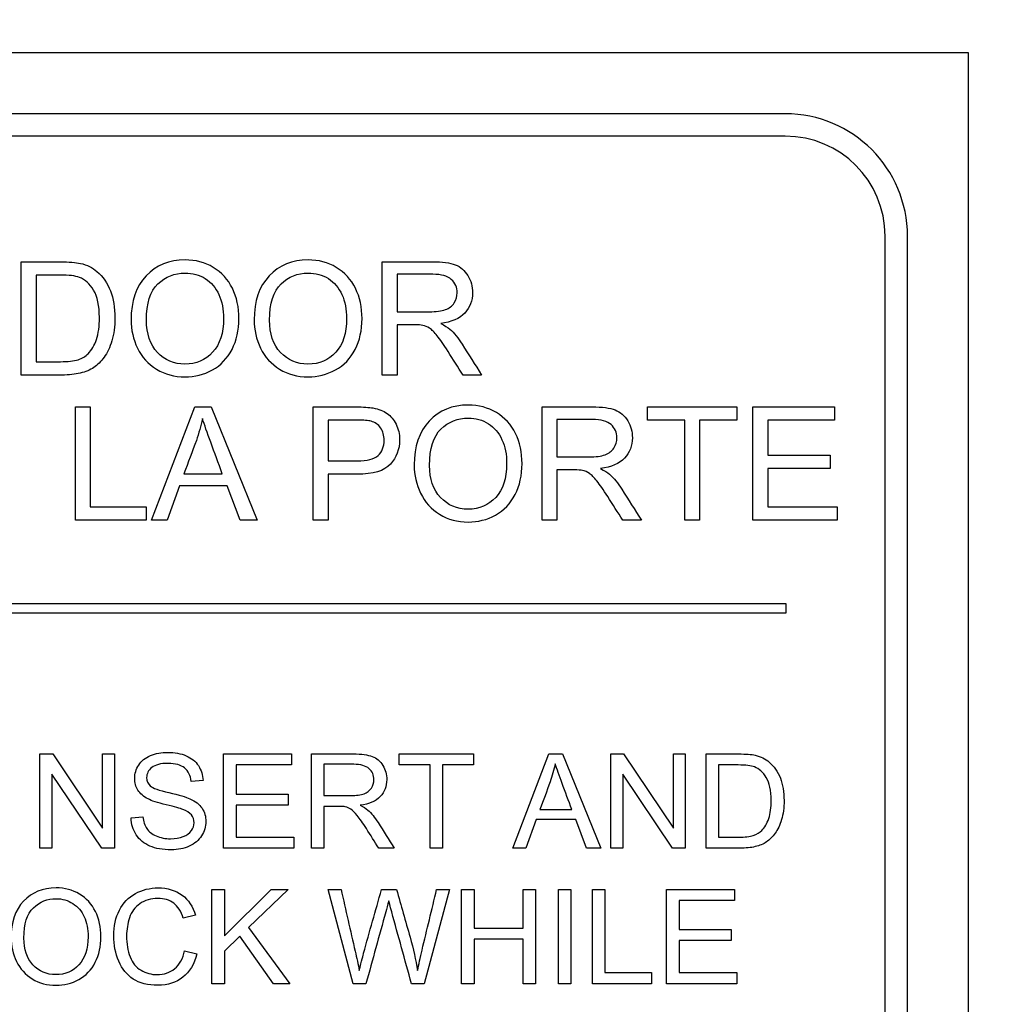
# Model space of a CAD drawing. Header units: inches. Extents: x 1 to 359, y -2 to 239.
# Tile 22 of 57: x 109.59 to 110.6, y 132.87 to 133.88. Entities that reach past the tile are written whole.
import ezdxf
from ezdxf.enums import TextEntityAlignment as Align

# ---------------------------------------------------------------- set-up
doc = ezdxf.new("R2010")
doc.units = ezdxf.units.IN
doc.header["$MEASUREMENT"] = 0
doc.layers.add('Default', color=7, linetype='Continuous')
doc.layers.add('LAB20180', color=7, linetype='Continuous')
doc.styles.add('SEACAD_Times_New_Roman', font='times.ttf')
doc.dimstyles.new('HAMMOND_(STH_-_300x200)', dxfattribs={"dimtxt": 1.5, "dimasz": 1.875, "dimexe": 0.75, "dimexo": 0.75, "dimgap": 0.375, "dimtad": 0, "dimtih": 1, "dimtoh": 1, "dimzin": 0, "dimdsep": 46, "dimtxsty": 'SEACAD_Times_New_Roman', "dimblk1": '_SE_FILLED', "dimblk2": '_SE_FILLED', "dimsah": 1, "dimcen": 0.75, "dimadec": 0, "dimazin": 0, "dimtfac": 0.8, "dimtofl": 0, "dimtmove": 0, "dimatfit": 3, "dimfxl": 0, "dimtolj": 1, "dimtzin": 0, "dimarcsym": 0})

# ---------------------------------------------------------------- blocks, each defined once
blk = doc.blocks.new('DMBLK1119')
at = {"layer": 'Default', "linetype": 'Continuous'}
for points in [[(122.6945, 144.7985), (122.382, 146.6735), (122.0695, 144.7985)], [(122.6945, 128.5785), (122.0695, 128.5785), (122.382, 126.7035)]]:
    blk.add_hatch(color=7, dxfattribs=at).paths.add_polyline_path(points)
at = {"layer": 'Default', "color": 7, "linetype": 'Continuous'}
for p, q in [((114.9147, 146.6735), (123.132, 146.6735)), ((122.382, 146.6735), (122.382, 137.9635)), ((122.382, 135.9385), (122.382, 126.7035)), ((110.1077, 126.7035), (123.132, 126.7035))]:
    blk.add_line(p, q, dxfattribs=at)
at = {"layer": 'Default', "color": 7, "linetype": 'Continuous', "style": 'SEACAD_Times_New_Roman'}
blk.add_text('19.97', height=1.5, dxfattribs=at).set_placement((119.8228, 137.4385), align=Align.TOP_LEFT)
blk = doc.blocks.new('_SE_FILLED')
at = {"color": 0}
blk.add_line((0, 0), (-1, 0), dxfattribs=at)
blk.add_solid([(0, 0), (-1, -0.1665), (-1, 0.1665), (0, 0)], dxfattribs=at)

msp = doc.modelspace()

# ---------------------------------------------------------------- linework, layer by layer
at = {"layer": 'LAB20180', "color": 7, "linetype": 'Continuous'}
for p, q in [((110.5677, 133.849), (108.3177, 133.849)), ((110.5677, 130.099), (110.5677, 133.849)), ((110.3797, 133.7865), (108.5057, 133.7865)), ((110.3797, 133.7635), (108.5057, 133.7635)), ((110.4822, 130.287), (110.4822, 133.661)), ((110.5052, 130.287), (110.5052, 133.661)), ((109.5956, 133.5184), (109.5956, 133.6346)), ((109.9661, 133.5184), (109.9661, 133.6346)), ((109.6109, 133.621), (109.6109, 133.5321)), ((109.9813, 133.6218), (109.9813, 133.5833)), ((109.9813, 133.5699), (109.9813, 133.5184)), ((109.9813, 133.5184), (109.9661, 133.5184)), ((110.0681, 133.5184), (110.049, 133.5184)), ((109.6511, 133.3695), (109.6511, 133.4857)), ((109.6511, 133.4857), (109.6664, 133.4857)), ((109.6664, 133.4857), (109.6664, 133.3831)), ((109.7293, 133.3695), (109.7736, 133.4857)), ((109.7736, 133.4857), (109.7906, 133.4857)), ((109.7906, 133.4857), (109.8377, 133.3695)), ((109.8952, 133.3695), (109.8952, 133.4857)), ((110.1301, 133.3695), (110.1301, 133.4857)), ((110.2383, 133.4721), (110.2383, 133.4857)), ((110.2383, 133.4857), (110.3299, 133.4857)), ((110.3299, 133.4857), (110.3299, 133.4721)), ((110.3466, 133.3695), (110.3466, 133.4857)), ((110.3466, 133.4857), (110.4304, 133.4857)), ((110.4304, 133.4857), (110.4304, 133.4721)), ((109.9105, 133.4721), (109.9105, 133.4303)), ((110.1453, 133.4728), (110.1453, 133.4344)), ((110.2765, 133.4721), (110.2383, 133.4721)), ((110.2765, 133.3695), (110.2765, 133.4721)), ((110.3299, 133.4721), (110.2918, 133.4721)), ((110.2918, 133.4721), (110.2918, 133.3695)), ((110.4304, 133.4721), (110.3619, 133.4721)), ((110.3619, 133.4721), (110.3619, 133.4363)), ((110.3619, 133.4363), (110.426, 133.4363)), ((110.426, 133.4363), (110.426, 133.4226)), ((110.1453, 133.421), (110.1453, 133.3695)), ((110.426, 133.4226), (110.3619, 133.4226)), ((110.3619, 133.4226), (110.3619, 133.3831)), ((109.7626, 133.4172), (109.8019, 133.4172)), ((109.9105, 133.4167), (109.9105, 133.3695)), ((109.7579, 133.4046), (109.7455, 133.3695)), ((109.8069, 133.4046), (109.7579, 133.4046)), ((109.8202, 133.3695), (109.8069, 133.4046)), ((109.6664, 133.3831), (109.7237, 133.3831)), ((109.7237, 133.3831), (109.7237, 133.3695)), ((110.3619, 133.3831), (110.4331, 133.3831)), ((110.4331, 133.3831), (110.4331, 133.3695)), ((109.7237, 133.3695), (109.6511, 133.3695)), ((109.7455, 133.3695), (109.7293, 133.3695)), ((109.8377, 133.3695), (109.8202, 133.3695)), ((109.9105, 133.3695), (109.8952, 133.3695)), ((110.1453, 133.3695), (110.1301, 133.3695)), ((110.2321, 133.3695), (110.213, 133.3695)), ((110.2918, 133.3695), (110.2765, 133.3695)), ((110.4331, 133.3695), (110.3466, 133.3695)), ((108.5052, 133.284), (110.3802, 133.284)), ((110.3802, 133.284), (110.3802, 133.274)), ((110.3802, 133.274), (108.5052, 133.274)), ((109.6148, 133.0329), (109.6148, 133.1296)), ((109.6148, 133.1296), (109.6279, 133.1296)), ((109.6279, 133.1296), (109.679, 133.0536)), ((109.679, 133.0536), (109.679, 133.1296)), ((109.679, 133.1296), (109.6913, 133.1296)), ((109.6913, 133.1296), (109.6913, 133.0329)), ((109.8033, 133.0329), (109.8033, 133.1296)), ((109.8033, 133.1296), (109.8731, 133.1296)), ((109.8731, 133.1296), (109.8731, 133.1183)), ((109.8935, 133.0329), (109.8935, 133.1296)), ((109.9834, 133.1183), (109.9834, 133.1296)), ((109.9834, 133.1296), (110.0597, 133.1296)), ((110.0597, 133.1296), (110.0597, 133.1183)), ((110.1001, 133.0329), (110.1371, 133.1296)), ((110.1371, 133.1296), (110.1512, 133.1296)), ((110.1512, 133.1296), (110.1904, 133.0329)), ((110.2006, 133.0329), (110.2006, 133.1296)), ((110.2006, 133.1296), (110.2137, 133.1296)), ((110.2137, 133.1296), (110.2649, 133.0536)), ((110.2649, 133.0536), (110.2649, 133.1296)), ((110.2649, 133.1296), (110.2771, 133.1296)), ((110.2771, 133.1296), (110.2771, 133.0329)), ((110.2985, 133.0329), (110.2985, 133.1296)), ((109.8731, 133.1183), (109.816, 133.1183)), ((109.816, 133.1183), (109.816, 133.0885)), ((109.9062, 133.119), (109.9062, 133.0869)), ((110.0152, 133.1183), (109.9834, 133.1183)), ((110.0152, 133.0329), (110.0152, 133.1183)), ((110.0597, 133.1183), (110.0279, 133.1183)), ((110.0279, 133.1183), (110.0279, 133.0329)), ((110.3112, 133.1183), (110.3112, 133.0442)), ((109.6782, 133.0329), (109.627, 133.1089)), ((109.627, 133.1089), (109.627, 133.0329)), ((110.264, 133.0329), (110.2129, 133.1089)), ((110.2129, 133.1089), (110.2129, 133.0329)), ((109.7822, 133.1024), (109.7699, 133.1015)), ((109.816, 133.0885), (109.8694, 133.0885)), ((109.8694, 133.0885), (109.8694, 133.0771)), ((109.8694, 133.0771), (109.816, 133.0771)), ((109.816, 133.0771), (109.816, 133.0442)), ((109.9062, 133.0758), (109.9062, 133.0329)), ((109.7083, 133.064), (109.7204, 133.0651)), ((110.1279, 133.0726), (110.1606, 133.0726)), ((110.124, 133.0622), (110.1136, 133.0329)), ((110.1648, 133.0622), (110.124, 133.0622)), ((110.1758, 133.0329), (110.1648, 133.0622)), ((109.816, 133.0442), (109.8753, 133.0442)), ((109.8753, 133.0442), (109.8753, 133.0329)), ((109.627, 133.0329), (109.6148, 133.0329)), ((109.6913, 133.0329), (109.6782, 133.0329)), ((109.8753, 133.0329), (109.8033, 133.0329)), ((109.9062, 133.0329), (109.8935, 133.0329)), ((109.9785, 133.0329), (109.9625, 133.0329)), ((110.0279, 133.0329), (110.0152, 133.0329)), ((110.1136, 133.0329), (110.1001, 133.0329)), ((110.1904, 133.0329), (110.1758, 133.0329)), ((110.2129, 133.0329), (110.2006, 133.0329)), ((110.2771, 133.0329), (110.264, 133.0329)), ((109.7913, 132.8938), (109.7913, 132.9906)), ((109.7913, 132.9906), (109.8041, 132.9906)), ((109.8041, 132.9906), (109.8041, 132.9429)), ((109.8041, 132.9429), (109.8521, 132.9906)), ((109.8695, 132.9906), (109.8289, 132.9514)), ((109.8521, 132.9906), (109.8695, 132.9906)), ((109.9362, 132.8938), (109.9106, 132.9906)), ((109.9106, 132.9906), (109.9238, 132.9906)), ((109.9653, 132.9906), (109.9808, 132.9906)), ((110.0351, 132.9906), (110.0092, 132.8938)), ((110.0219, 132.9906), (110.0351, 132.9906)), ((110.0476, 132.8938), (110.0476, 132.9906)), ((110.0476, 132.9906), (110.0603, 132.9906)), ((110.0603, 132.9906), (110.0603, 132.9509)), ((110.1107, 132.9509), (110.1107, 132.9906)), ((110.1107, 132.9906), (110.1235, 132.9906)), ((110.1235, 132.9906), (110.1235, 132.8938)), ((110.1469, 132.8938), (110.1469, 132.9906)), ((110.1469, 132.9906), (110.1596, 132.9906)), ((110.1596, 132.9906), (110.1596, 132.8938)), ((110.1818, 132.8938), (110.1818, 132.9906)), ((110.1818, 132.9906), (110.1946, 132.9906)), ((110.1946, 132.9906), (110.1946, 132.9052)), ((110.2579, 132.8938), (110.2579, 132.9906)), ((110.2579, 132.9906), (110.3277, 132.9906)), ((110.3277, 132.9906), (110.3277, 132.9793)), ((110.3277, 132.9793), (110.2707, 132.9793)), ((110.2707, 132.9793), (110.2707, 132.9495)), ((109.7743, 132.9641), (109.7619, 132.9611)), ((109.8289, 132.9514), (109.8713, 132.8938)), ((110.0603, 132.9509), (110.1107, 132.9509)), ((110.2707, 132.9495), (110.3241, 132.9495)), ((110.3241, 132.9495), (110.3241, 132.9381)), ((109.8198, 132.9426), (109.8041, 132.9274)), ((109.8544, 132.8938), (109.8198, 132.9426)), ((110.1107, 132.9395), (110.0603, 132.9395)), ((110.0603, 132.9395), (110.0603, 132.8938)), ((110.1107, 132.8938), (110.1107, 132.9395)), ((110.3241, 132.9381), (110.2707, 132.9381)), ((110.2707, 132.9381), (110.2707, 132.9052)), ((109.7632, 132.9277), (109.7759, 132.9245)), ((109.8041, 132.9274), (109.8041, 132.8938)), ((110.1946, 132.9052), (110.2423, 132.9052)), ((110.2423, 132.9052), (110.2423, 132.8938)), ((110.2707, 132.9052), (110.3299, 132.9052)), ((110.3299, 132.9052), (110.3299, 132.8938)), ((109.8041, 132.8938), (109.7913, 132.8938)), ((109.8713, 132.8938), (109.8544, 132.8938)), ((109.9494, 132.8938), (109.9362, 132.8938)), ((110.0092, 132.8938), (109.9961, 132.8938)), ((110.0603, 132.8938), (110.0476, 132.8938)), ((110.1235, 132.8938), (110.1107, 132.8938)), ((110.1596, 132.8938), (110.1469, 132.8938)), ((110.2423, 132.8938), (110.1818, 132.8938)), ((110.3299, 132.8938), (110.2579, 132.8938))]:
    msp.add_line(p, q, dxfattribs=at)
for radius in [0.1255, 0.1025]:
    msp.add_arc((110.3797, 133.661), radius, 0, 90, dxfattribs=at)
for points, knots in [([(109.5956, 133.6346), (109.609, 133.6346), (109.6223, 133.6346), (109.6356, 133.6346), (109.6447, 133.6346), (109.6516, 133.634), (109.6563, 133.633), (109.663, 133.6314), (109.6687, 133.6286), (109.6733, 133.6246), (109.6794, 133.6193), (109.6841, 133.6128), (109.6901, 133.5967), (109.6917, 133.5875), (109.6917, 133.5683), (109.6907, 133.5604), (109.6865, 133.5468), (109.6839, 133.5412), (109.6807, 133.5368), (109.6775, 133.5323), (109.6739, 133.5287), (109.6701, 133.5262), (109.6663, 133.5236), (109.6616, 133.5217), (109.6508, 133.5191), (109.6446, 133.5184), (109.6375, 133.5184), (109.6236, 133.5184), (109.6096, 133.5184), (109.5956, 133.5184)], [0, 0, 0, 0, 0.150345, 0.150345, 0.150345, 0.228664, 0.228664, 0.228664, 0.300657, 0.300657, 0.300657, 0.39723, 0.39723, 0.493802, 0.493802, 0.575961, 0.575961, 0.65812, 0.65812, 0.65812, 0.714757, 0.714757, 0.714757, 0.778567, 0.778567, 0.842377, 0.842377, 0.842377, 1, 1, 1, 1]), ([(109.7083, 133.575), (109.7083, 133.5942), (109.7135, 133.6092), (109.7238, 133.6202), (109.734, 133.6311), (109.7474, 133.6365), (109.7745, 133.6365), (109.7841, 133.634), (109.7926, 133.6289), (109.8013, 133.6237), (109.8078, 133.6166), (109.8123, 133.6074), (109.8168, 133.5983), (109.819, 133.5879), (109.819, 133.5645), (109.8167, 133.554), (109.8119, 133.5447), (109.8071, 133.5355), (109.8005, 133.5284), (109.7831, 133.5188), (109.7737, 133.5165), (109.7528, 133.5165), (109.743, 133.5191), (109.7258, 133.5297), (109.7193, 133.5368), (109.7105, 133.5551), (109.7083, 133.5648), (109.7083, 133.575)], [0, 0, 0, 0, 0.133447, 0.133447, 0.133447, 0.256218, 0.256218, 0.337096, 0.337096, 0.337096, 0.41739, 0.41739, 0.41739, 0.505072, 0.505072, 0.593922, 0.593922, 0.593922, 0.671214, 0.671214, 0.748505, 0.748505, 0.832337, 0.832337, 0.916168, 0.916168, 1, 1, 1, 1]), ([(109.8346, 133.575), (109.8346, 133.5942), (109.8397, 133.6092), (109.8501, 133.6202), (109.8603, 133.6311), (109.8737, 133.6365), (109.9007, 133.6365), (109.9103, 133.634), (109.9189, 133.6289), (109.9275, 133.6237), (109.9341, 133.6166), (109.9386, 133.6074), (109.9431, 133.5982), (109.9454, 133.5879), (109.9454, 133.5645), (109.943, 133.554), (109.9382, 133.5447), (109.9335, 133.5354), (109.9268, 133.5284), (109.9181, 133.5236), (109.9094, 133.5189), (109.9, 133.5165), (109.8791, 133.5165), (109.8693, 133.5191), (109.8522, 133.5297), (109.8457, 133.5368), (109.8412, 133.546), (109.8367, 133.5551), (109.8346, 133.5648), (109.8346, 133.575)], [0, 0, 0, 0, 0.133552, 0.133552, 0.133552, 0.256182, 0.256182, 0.336966, 0.336966, 0.336966, 0.417259, 0.417259, 0.417259, 0.50495, 0.50495, 0.593811, 0.593811, 0.593811, 0.674596, 0.674596, 0.674596, 0.751479, 0.751479, 0.834867, 0.834867, 0.918256, 0.918256, 0.918256, 1, 1, 1, 1]), ([(109.9661, 133.6346), (109.9832, 133.6346), (110.0003, 133.6346), (110.0174, 133.6346), (110.0278, 133.6346), (110.0357, 133.6336), (110.0411, 133.6315), (110.0464, 133.6294), (110.0507, 133.6257), (110.054, 133.6204), (110.0572, 133.6152), (110.0588, 133.6093), (110.0588, 133.5947), (110.0562, 133.5877), (110.0455, 133.5764), (110.0372, 133.5728), (110.0261, 133.5713)], [0, 0, 0, 0, 0.318057, 0.318057, 0.318057, 0.46663, 0.46663, 0.46663, 0.573882, 0.573882, 0.573882, 0.693773, 0.693773, 0.846886, 0.846886, 1, 1, 1, 1]), ([(109.6109, 133.5321), (109.6192, 133.5321), (109.6275, 133.5321), (109.6358, 133.5321), (109.6434, 133.5321), (109.6495, 133.5328), (109.6539, 133.5341), (109.6582, 133.5355), (109.6617, 133.5376), (109.6642, 133.5403), (109.6678, 133.544), (109.6707, 133.5488), (109.6728, 133.5549), (109.6749, 133.5611), (109.6758, 133.5686), (109.6758, 133.5895), (109.6739, 133.5989), (109.6699, 133.6054), (109.6659, 133.6119), (109.6611, 133.6163), (109.6553, 133.6186), (109.6512, 133.6202), (109.6445, 133.621), (109.6354, 133.621), (109.6272, 133.621), (109.6191, 133.621), (109.6109, 133.621)], [0, 0, 0, 0, 0.131508, 0.131508, 0.131508, 0.228357, 0.228357, 0.228357, 0.292742, 0.292742, 0.292742, 0.383654, 0.383654, 0.383654, 0.499024, 0.499024, 0.657911, 0.657911, 0.657911, 0.763984, 0.763984, 0.763984, 0.870531, 0.870531, 0.870531, 1, 1, 1, 1]), ([(109.7241, 133.5747), (109.7241, 133.5607), (109.7279, 133.5496), (109.7354, 133.5416), (109.7429, 133.5336), (109.7523, 133.5296), (109.7751, 133.5296), (109.7846, 133.5336), (109.792, 133.5417), (109.7995, 133.5499), (109.8032, 133.5614), (109.8032, 133.5857), (109.8016, 133.5939), (109.7953, 133.608), (109.7906, 133.6135), (109.7845, 133.6173), (109.7783, 133.6212), (109.7715, 133.6231), (109.753, 133.6231), (109.7436, 133.6194), (109.7358, 133.6119), (109.728, 133.6045), (109.7241, 133.5921), (109.7241, 133.5747)], [0, 0, 0, 0, 0.129275, 0.129275, 0.129275, 0.243005, 0.243005, 0.359073, 0.359073, 0.359073, 0.493901, 0.493901, 0.579129, 0.579129, 0.664357, 0.664357, 0.664357, 0.743292, 0.743292, 0.854918, 0.854918, 0.854918, 1, 1, 1, 1]), ([(109.8504, 133.5747), (109.8504, 133.5607), (109.8542, 133.5496), (109.8617, 133.5416), (109.8692, 133.5336), (109.8786, 133.5296), (109.9014, 133.5296), (109.9109, 133.5336), (109.9184, 133.5417), (109.9258, 133.5498), (109.9295, 133.5614), (109.9295, 133.5857), (109.928, 133.5939), (109.9247, 133.6009), (109.9215, 133.608), (109.9169, 133.6135), (109.9108, 133.6173), (109.9046, 133.6212), (109.8977, 133.6231), (109.8792, 133.6231), (109.87, 133.6194), (109.8622, 133.6119), (109.8544, 133.6045), (109.8504, 133.5921), (109.8504, 133.5747)], [0, 0, 0, 0, 0.129378, 0.129378, 0.129378, 0.243105, 0.243105, 0.359168, 0.359168, 0.359168, 0.497718, 0.497718, 0.585299, 0.585299, 0.585299, 0.664203, 0.664203, 0.664203, 0.742363, 0.742363, 0.854817, 0.854817, 0.854817, 1, 1, 1, 1]), ([(109.9813, 133.5833), (109.9923, 133.5833), (110.0033, 133.5833), (110.0143, 133.5833), (110.0214, 133.5833), (110.0268, 133.584), (110.0309, 133.5855), (110.0348, 133.5869), (110.0378, 133.5893), (110.0399, 133.5924), (110.042, 133.5956), (110.043, 133.5992), (110.043, 133.6084), (110.041, 133.6129), (110.037, 133.6165), (110.033, 133.62), (110.0267, 133.6217), (110.018, 133.6218), (110.0058, 133.6219), (109.9936, 133.6218), (109.9813, 133.6218)], [0, 0, 0, 0, 0.228274, 0.228274, 0.228274, 0.344203, 0.344203, 0.344203, 0.424522, 0.424522, 0.424522, 0.498199, 0.498199, 0.60718, 0.60718, 0.60718, 0.746064, 0.746064, 0.746064, 1, 1, 1, 1]), ([(110.049, 133.5184), (110.0438, 133.5265), (110.0387, 133.5345), (110.0336, 133.5426), (110.0291, 133.5496), (110.0254, 133.5549), (110.0225, 133.5586), (110.0196, 133.5623), (110.017, 133.5649), (110.0147, 133.5664), (110.0124, 133.5678), (110.0101, 133.5689), (110.0077, 133.5694), (110.006, 133.5698), (110.0031, 133.5699), (109.9992, 133.5699), (109.9932, 133.5699), (109.9873, 133.5699), (109.9813, 133.5699)], [0, 0, 0, 0, 0.306819, 0.306819, 0.306819, 0.515477, 0.515477, 0.515477, 0.634456, 0.634456, 0.634456, 0.716945, 0.716945, 0.716945, 0.808478, 0.808478, 0.808478, 1, 1, 1, 1]), ([(110.0261, 133.5713), (110.0302, 133.5693), (110.0332, 133.5674), (110.0354, 133.5655), (110.04, 133.5616), (110.0441, 133.5563), (110.048, 133.5501), (110.0547, 133.5395), (110.0614, 133.529), (110.0681, 133.5184)], [0, 0, 0, 0, 0.160109, 0.160109, 0.160109, 0.45305, 0.45305, 0.45305, 1, 1, 1, 1]), ([(109.8952, 133.4857), (109.9098, 133.4857), (109.9244, 133.4857), (109.939, 133.4857), (109.9467, 133.4857), (109.9526, 133.4853), (109.9566, 133.4846), (109.9624, 133.4836), (109.9672, 133.4818), (109.971, 133.4791), (109.9749, 133.4764), (109.978, 133.4727), (109.9803, 133.4679), (109.9826, 133.4631), (109.9839, 133.4578), (109.9839, 133.4421), (109.9807, 133.4338), (109.9744, 133.4269), (109.9682, 133.42), (109.9567, 133.4166), (109.9403, 133.4167), (109.9304, 133.4167), (109.9204, 133.4167), (109.9105, 133.4167)], [0, 0, 0, 0, 0.216952, 0.216952, 0.216952, 0.304451, 0.304451, 0.304451, 0.381248, 0.381248, 0.381248, 0.454064, 0.454064, 0.454064, 0.533616, 0.533616, 0.671221, 0.671221, 0.671221, 0.852304, 0.852304, 0.852304, 1, 1, 1, 1]), ([(109.9989, 133.4261), (109.9989, 133.4452), (110.004, 133.4603), (110.0143, 133.4712), (110.0246, 133.4821), (110.038, 133.4876), (110.065, 133.4876), (110.0746, 133.485), (110.0832, 133.4799), (110.0918, 133.4747), (110.0984, 133.4676), (110.1029, 133.4585), (110.1074, 133.4493), (110.1096, 133.439), (110.1096, 133.4156), (110.1072, 133.4051), (110.0978, 133.3865), (110.091, 133.3795), (110.0824, 133.3747), (110.0736, 133.3699), (110.0643, 133.3676), (110.0433, 133.3676), (110.0336, 133.3701), (110.025, 133.3755), (110.0164, 133.3808), (110.0099, 133.3879), (110.0011, 133.4062), (109.9989, 133.4158), (109.9989, 133.4261)], [0, 0, 0, 0, 0.133288, 0.133288, 0.133288, 0.256522, 0.256522, 0.33712, 0.33712, 0.33712, 0.417249, 0.417249, 0.417249, 0.502222, 0.502222, 0.588327, 0.588327, 0.674432, 0.674432, 0.674432, 0.75288, 0.75288, 0.837966, 0.837966, 0.837966, 0.918983, 0.918983, 1, 1, 1, 1]), ([(110.1301, 133.4857), (110.1472, 133.4857), (110.1643, 133.4857), (110.1814, 133.4857), (110.1918, 133.4857), (110.1997, 133.4847), (110.2051, 133.4826), (110.2104, 133.4805), (110.2147, 133.4768), (110.218, 133.4715), (110.2212, 133.4662), (110.2228, 133.4604), (110.2228, 133.4458), (110.2201, 133.4388), (110.2095, 133.4275), (110.2012, 133.4239), (110.1901, 133.4224)], [0, 0, 0, 0, 0.318057, 0.318057, 0.318057, 0.46663, 0.46663, 0.46663, 0.573882, 0.573882, 0.573882, 0.693773, 0.693773, 0.846886, 0.846886, 1, 1, 1, 1]), ([(109.7816, 133.4737), (109.78, 133.4661), (109.7779, 133.4587), (109.7753, 133.4513), (109.7712, 133.4398), (109.7668, 133.4286), (109.7626, 133.4172)], [0, 0, 0, 0, 0.391075, 0.391075, 0.391075, 1, 1, 1, 1]), ([(109.8019, 133.4172), (109.798, 133.428), (109.794, 133.4387), (109.79, 133.4494), (109.7864, 133.4592), (109.7836, 133.4673), (109.7816, 133.4737)], [0, 0, 0, 0, 0.571633, 0.571633, 0.571633, 1, 1, 1, 1]), ([(109.9105, 133.4303), (109.9205, 133.4303), (109.9305, 133.4303), (109.9406, 133.4303), (109.9505, 133.4303), (109.9576, 133.4322), (109.9659, 133.4396), (109.968, 133.4448), (109.968, 133.4564), (109.9668, 133.4606), (109.9644, 133.4641), (109.962, 133.4676), (109.9587, 133.4699), (109.9546, 133.471), (109.952, 133.4717), (109.9472, 133.4721), (109.9403, 133.4721), (109.9303, 133.4721), (109.9204, 133.4721), (109.9105, 133.4721)], [0, 0, 0, 0, 0.215549, 0.215549, 0.215549, 0.355111, 0.355111, 0.494673, 0.494673, 0.595735, 0.595735, 0.595735, 0.683088, 0.683088, 0.683088, 0.786664, 0.786664, 0.786664, 1, 1, 1, 1]), ([(110.0147, 133.4257), (110.0147, 133.4117), (110.0184, 133.4007), (110.0259, 133.3927), (110.0335, 133.3847), (110.0429, 133.3807), (110.0657, 133.3807), (110.0752, 133.3847), (110.09, 133.4009), (110.0938, 133.4124), (110.0938, 133.4368), (110.0922, 133.445), (110.0858, 133.4591), (110.0811, 133.4645), (110.075, 133.4684), (110.0689, 133.4723), (110.062, 133.4742), (110.0436, 133.4742), (110.0342, 133.4705), (110.0264, 133.463), (110.0186, 133.4555), (110.0147, 133.4431), (110.0147, 133.4257)], [0, 0, 0, 0, 0.129277, 0.129277, 0.129277, 0.252801, 0.252801, 0.378862, 0.378862, 0.504924, 0.504924, 0.584611, 0.584611, 0.664298, 0.664298, 0.664298, 0.743257, 0.743257, 0.854915, 0.854915, 0.854915, 1, 1, 1, 1]), ([(110.1453, 133.4344), (110.1563, 133.4344), (110.1673, 133.4344), (110.1783, 133.4344), (110.1854, 133.4344), (110.1908, 133.4351), (110.1948, 133.4366), (110.1988, 133.4381), (110.2018, 133.4404), (110.2039, 133.4435), (110.206, 133.4467), (110.2069, 133.4502), (110.2069, 133.4595), (110.205, 133.464), (110.201, 133.4675), (110.1969, 133.471), (110.1907, 133.4728), (110.182, 133.4728), (110.1698, 133.4728), (110.1575, 133.4728), (110.1453, 133.4728)], [0, 0, 0, 0, 0.228467, 0.228467, 0.228467, 0.343975, 0.343975, 0.343975, 0.424764, 0.424764, 0.424764, 0.499093, 0.499093, 0.606795, 0.606795, 0.606795, 0.745899, 0.745899, 0.745899, 1, 1, 1, 1]), ([(110.213, 133.3695), (110.2078, 133.3775), (110.2027, 133.3856), (110.1976, 133.3937), (110.1931, 133.4006), (110.1894, 133.4059), (110.1865, 133.4097), (110.1836, 133.4134), (110.181, 133.4159), (110.1764, 133.4189), (110.1741, 133.4199), (110.1717, 133.4205), (110.17, 133.4209), (110.1671, 133.421), (110.1632, 133.421), (110.1572, 133.421), (110.1513, 133.421), (110.1453, 133.421)], [0, 0, 0, 0, 0.307386, 0.307386, 0.307386, 0.515959, 0.515959, 0.515959, 0.616495, 0.616495, 0.717031, 0.717031, 0.717031, 0.808506, 0.808506, 0.808506, 1, 1, 1, 1]), ([(110.1901, 133.4224), (110.1941, 133.4204), (110.1972, 133.4185), (110.1993, 133.4166), (110.204, 133.4126), (110.2081, 133.4073), (110.212, 133.4012), (110.2188, 133.3906), (110.2254, 133.38), (110.2321, 133.3695)], [0, 0, 0, 0, 0.159936, 0.159936, 0.159936, 0.452575, 0.452575, 0.452575, 1, 1, 1, 1]), ([(109.7204, 133.0651), (109.721, 133.0602), (109.7223, 133.0562), (109.7244, 133.0531), (109.7265, 133.05), (109.7297, 133.0474), (109.7385, 133.0436), (109.7434, 133.0426), (109.7537, 133.0426), (109.7581, 133.0433), (109.7655, 133.0463), (109.7683, 133.0483), (109.7702, 133.0509), (109.772, 133.0534), (109.7729, 133.0561), (109.7729, 133.0621), (109.772, 133.0648), (109.7684, 133.0693), (109.7655, 133.0711), (109.7614, 133.0727), (109.7588, 133.0737), (109.7531, 133.0753), (109.7443, 133.0774), (109.7354, 133.0795), (109.7292, 133.0816), (109.7257, 133.0834), (109.721, 133.0859), (109.7176, 133.0889), (109.7131, 133.0961), (109.712, 133.1001), (109.712, 133.1094), (109.7134, 133.114), (109.7189, 133.1225), (109.7229, 133.1257), (109.7282, 133.1279), (109.7336, 133.1301), (109.7394, 133.1312), (109.7531, 133.1312), (109.7594, 133.1301), (109.7648, 133.1277), (109.7703, 133.1254), (109.7745, 133.1221), (109.7774, 133.1176), (109.7804, 133.113), (109.7819, 133.108), (109.7822, 133.1024)], [0, 0, 0, 0, 0.049737, 0.049737, 0.049737, 0.102953, 0.102953, 0.156169, 0.156169, 0.203125, 0.203125, 0.250081, 0.250081, 0.250081, 0.285882, 0.285882, 0.322462, 0.322462, 0.359041, 0.359041, 0.359041, 0.428406, 0.428406, 0.428406, 0.504956, 0.504956, 0.504956, 0.558461, 0.558461, 0.611967, 0.611967, 0.669295, 0.669295, 0.726622, 0.726622, 0.726622, 0.796276, 0.796276, 0.872827, 0.872827, 0.872827, 0.93708, 0.93708, 0.93708, 1, 1, 1, 1]), ([(109.8935, 133.1296), (109.9077, 133.1296), (109.922, 133.1296), (109.9363, 133.1296), (109.9449, 133.1296), (109.9514, 133.1288), (109.9604, 133.1253), (109.964, 133.1222), (109.9667, 133.1178), (109.9694, 133.1134), (109.9707, 133.1086), (109.9707, 133.0964), (109.9685, 133.0906), (109.9596, 133.0812), (109.9528, 133.0782), (109.9434, 133.0769)], [0, 0, 0, 0, 0.318422, 0.318422, 0.318422, 0.446062, 0.446062, 0.573702, 0.573702, 0.573702, 0.693644, 0.693644, 0.846822, 0.846822, 1, 1, 1, 1]), ([(110.2985, 133.1296), (110.3096, 133.1296), (110.3207, 133.1296), (110.3318, 133.1296), (110.3393, 133.1296), (110.345, 133.1292), (110.349, 133.1283), (110.3546, 133.127), (110.3593, 133.1247), (110.3632, 133.1213), (110.3683, 133.117), (110.3721, 133.1115), (110.3747, 133.1048), (110.3772, 133.0981), (110.3785, 133.0904), (110.3785, 133.0744), (110.3776, 133.0679), (110.3759, 133.0622), (110.3742, 133.0565), (110.372, 133.0518), (110.3693, 133.0482), (110.3665, 133.0444), (110.3637, 133.0415), (110.3604, 133.0393), (110.3573, 133.0372), (110.3534, 133.0356), (110.3444, 133.0334), (110.3393, 133.0329), (110.3334, 133.0329), (110.3218, 133.0329), (110.3101, 133.0329), (110.2985, 133.0329)], [0, 0, 0, 0, 0.150364, 0.150364, 0.150364, 0.228691, 0.228691, 0.228691, 0.300686, 0.300686, 0.300686, 0.392577, 0.392577, 0.392577, 0.498108, 0.498108, 0.587889, 0.587889, 0.587889, 0.658363, 0.658363, 0.658363, 0.715005, 0.715005, 0.715005, 0.778689, 0.778689, 0.842373, 0.842373, 0.842373, 1, 1, 1, 1]), ([(109.7699, 133.1015), (109.7693, 133.1075), (109.767, 133.1121), (109.7594, 133.1183), (109.7538, 133.1198), (109.7464, 133.1199), (109.7387, 133.12), (109.7331, 133.1184), (109.7295, 133.1156), (109.726, 133.1128), (109.7243, 133.1093), (109.7243, 133.1019), (109.7255, 133.099), (109.728, 133.0968), (109.7305, 133.0946), (109.7369, 133.0922), (109.7472, 133.0899), (109.7576, 133.0876), (109.7648, 133.0854), (109.7686, 133.0837), (109.7743, 133.0811), (109.7784, 133.0778), (109.7811, 133.0739), (109.7838, 133.0699), (109.7851, 133.0654), (109.7851, 133.055), (109.7837, 133.0502), (109.7807, 133.0456), (109.7777, 133.0411), (109.7736, 133.0376), (109.768, 133.035), (109.7626, 133.0325), (109.7564, 133.0313), (109.7407, 133.0313), (109.7335, 133.0325), (109.7275, 133.0351), (109.7216, 133.0377), (109.717, 133.0415), (109.7136, 133.0466), (109.7103, 133.0517), (109.7085, 133.0575), (109.7083, 133.064)], [0, 0, 0, 0, 0.065172, 0.065172, 0.130344, 0.130344, 0.130344, 0.19945, 0.19945, 0.19945, 0.244407, 0.244407, 0.283562, 0.283562, 0.283562, 0.363795, 0.363795, 0.363795, 0.450609, 0.450609, 0.450609, 0.513215, 0.513215, 0.513215, 0.571162, 0.571162, 0.629832, 0.629832, 0.629832, 0.695162, 0.695162, 0.695162, 0.766368, 0.766368, 0.856873, 0.856873, 0.856873, 0.928294, 0.928294, 0.928294, 1, 1, 1, 1]), ([(109.9062, 133.0869), (109.9154, 133.0869), (109.9246, 133.0869), (109.9337, 133.0869), (109.9396, 133.0869), (109.9441, 133.0875), (109.9507, 133.0899), (109.9532, 133.0919), (109.955, 133.0945), (109.9567, 133.0972), (109.9575, 133.1001), (109.9575, 133.1078), (109.9559, 133.1116), (109.9526, 133.1145), (109.9493, 133.1175), (109.944, 133.1189), (109.9368, 133.119), (109.9266, 133.1191), (109.9164, 133.119), (109.9062, 133.119)], [0, 0, 0, 0, 0.228452, 0.228452, 0.228452, 0.326379, 0.326379, 0.424306, 0.424306, 0.424306, 0.497919, 0.497919, 0.606805, 0.606805, 0.606805, 0.745866, 0.745866, 0.745866, 1, 1, 1, 1]), ([(110.1437, 133.1196), (110.1423, 133.1133), (110.1405, 133.1071), (110.1384, 133.101), (110.1351, 133.0915), (110.1314, 133.0821), (110.1279, 133.0726)], [0, 0, 0, 0, 0.389821, 0.389821, 0.389821, 1, 1, 1, 1]), ([(110.1606, 133.0726), (110.1573, 133.0816), (110.154, 133.0905), (110.1507, 133.0994), (110.1477, 133.1076), (110.1453, 133.1143), (110.1437, 133.1196)], [0, 0, 0, 0, 0.571622, 0.571622, 0.571622, 1, 1, 1, 1]), ([(110.3112, 133.0442), (110.3181, 133.0442), (110.325, 133.0442), (110.3319, 133.0442), (110.3383, 133.0442), (110.3433, 133.0448), (110.3469, 133.046), (110.3506, 133.0472), (110.3535, 133.0489), (110.3556, 133.0511), (110.3586, 133.0541), (110.361, 133.0581), (110.3628, 133.0633), (110.3645, 133.0684), (110.3653, 133.0746), (110.3653, 133.0921), (110.3636, 133.0999), (110.3603, 133.1053), (110.357, 133.1108), (110.3529, 133.1144), (110.3481, 133.1163), (110.3447, 133.1176), (110.3392, 133.1183), (110.3315, 133.1183), (110.3247, 133.1183), (110.318, 133.1183), (110.3112, 133.1183)], [0, 0, 0, 0, 0.131823, 0.131823, 0.131823, 0.228203, 0.228203, 0.228203, 0.292885, 0.292885, 0.292885, 0.383725, 0.383725, 0.383725, 0.498988, 0.498988, 0.657727, 0.657727, 0.657727, 0.763735, 0.763735, 0.763735, 0.870618, 0.870618, 0.870618, 1, 1, 1, 1]), ([(109.9625, 133.0329), (109.9583, 133.0396), (109.954, 133.0463), (109.9498, 133.053), (109.9461, 133.0588), (109.9429, 133.0632), (109.9405, 133.0663), (109.9381, 133.0694), (109.9359, 133.0716), (109.934, 133.0728), (109.9321, 133.074), (109.9302, 133.0749), (109.9282, 133.0753), (109.9267, 133.0757), (109.9243, 133.0758), (109.921, 133.0758), (109.9161, 133.0758), (109.9112, 133.0758), (109.9062, 133.0758)], [0, 0, 0, 0, 0.306608, 0.306608, 0.306608, 0.515923, 0.515923, 0.515923, 0.634941, 0.634941, 0.634941, 0.716726, 0.716726, 0.716726, 0.809154, 0.809154, 0.809154, 1, 1, 1, 1]), ([(109.9434, 133.0769), (109.9469, 133.0753), (109.9494, 133.0737), (109.9512, 133.0721), (109.955, 133.0687), (109.9584, 133.0644), (109.9618, 133.0592), (109.9675, 133.0505), (109.973, 133.0417), (109.9785, 133.0329)], [0, 0, 0, 0, 0.16006, 0.16006, 0.16006, 0.453367, 0.453367, 0.453367, 1, 1, 1, 1]), ([(109.5851, 132.9409), (109.5851, 132.9569), (109.5894, 132.9695), (109.598, 132.9786), (109.6066, 132.9877), (109.6177, 132.9922), (109.6402, 132.9922), (109.6482, 132.9901), (109.6554, 132.9858), (109.6625, 132.9815), (109.668, 132.9756), (109.6717, 132.968), (109.6755, 132.9603), (109.6773, 132.9517), (109.6773, 132.9323), (109.6754, 132.9235), (109.6715, 132.9158), (109.6675, 132.908), (109.6619, 132.9022), (109.6546, 132.8982), (109.6474, 132.8942), (109.6396, 132.8923), (109.6222, 132.8923), (109.6141, 132.8944), (109.6069, 132.8988), (109.5997, 132.9032), (109.5943, 132.9092), (109.587, 132.9244), (109.5851, 132.9324), (109.5851, 132.9409)], [0, 0, 0, 0, 0.133273, 0.133273, 0.133273, 0.256145, 0.256145, 0.337088, 0.337088, 0.337088, 0.417209, 0.417209, 0.417209, 0.504865, 0.504865, 0.59369, 0.59369, 0.59369, 0.674486, 0.674486, 0.674486, 0.7532, 0.7532, 0.837969, 0.837969, 0.837969, 0.918984, 0.918984, 1, 1, 1, 1]), ([(109.7759, 132.9245), (109.7733, 132.914), (109.7684, 132.906), (109.7545, 132.895), (109.746, 132.8923), (109.7255, 132.8923), (109.717, 132.8943), (109.7105, 132.8986), (109.704, 132.9029), (109.699, 132.9089), (109.6956, 132.917), (109.6922, 132.925), (109.6905, 132.9337), (109.6905, 132.953), (109.6924, 132.9617), (109.6963, 132.9693), (109.7001, 132.9768), (109.7056, 132.9825), (109.7127, 132.9863), (109.7198, 132.9902), (109.7276, 132.9922), (109.7458, 132.9922), (109.7539, 132.9897), (109.7606, 132.9848), (109.7672, 132.9799), (109.7718, 132.973), (109.7743, 132.9641)], [0, 0, 0, 0, 0.104515, 0.104515, 0.20903, 0.20903, 0.316895, 0.316895, 0.316895, 0.409439, 0.409439, 0.409439, 0.508798, 0.508798, 0.616436, 0.616436, 0.616436, 0.708906, 0.708906, 0.708906, 0.7999, 0.7999, 0.902524, 0.902524, 0.902524, 1, 1, 1, 1]), ([(109.9238, 132.9906), (109.9286, 132.9694), (109.9335, 132.9483), (109.9383, 132.9271), (109.9398, 132.9204), (109.9414, 132.9139), (109.9425, 132.9073)], [0, 0, 0, 0, 0.763051, 0.763051, 0.763051, 1, 1, 1, 1]), ([(109.9425, 132.9073), (109.945, 132.9177), (109.9465, 132.9236), (109.947, 132.9252), (109.9531, 132.947), (109.9592, 132.9688), (109.9653, 132.9906)], [0, 0, 0, 0, 0.213651, 0.213651, 0.213651, 1, 1, 1, 1]), ([(109.9808, 132.9906), (109.9854, 132.9743), (109.99, 132.9579), (109.9946, 132.9416), (109.9981, 132.9294), (110.0006, 132.918), (110.0023, 132.9073)], [0, 0, 0, 0, 0.591792, 0.591792, 0.591792, 1, 1, 1, 1]), ([(110.0023, 132.9073), (110.0036, 132.9135), (110.0051, 132.9205), (110.007, 132.9284), (110.0119, 132.9491), (110.017, 132.9699), (110.0219, 132.9906)], [0, 0, 0, 0, 0.252202, 0.252202, 0.252202, 1, 1, 1, 1]), ([(109.5983, 132.9407), (109.5983, 132.929), (109.6014, 132.9198), (109.6076, 132.9132), (109.6139, 132.9065), (109.6217, 132.9032), (109.6407, 132.9032), (109.6487, 132.9065), (109.6548, 132.9133), (109.661, 132.9201), (109.6642, 132.9296), (109.6642, 132.9499), (109.6628, 132.9567), (109.6575, 132.9684), (109.6537, 132.973), (109.6485, 132.9762), (109.6435, 132.9795), (109.6377, 132.9811), (109.6223, 132.9811), (109.6146, 132.978), (109.6081, 132.9717), (109.6016, 132.9655), (109.5983, 132.9552), (109.5983, 132.9407)], [0, 0, 0, 0, 0.129296, 0.129296, 0.129296, 0.243045, 0.243045, 0.359132, 0.359132, 0.359132, 0.493969, 0.493969, 0.579203, 0.579203, 0.664437, 0.664437, 0.664437, 0.743293, 0.743293, 0.854806, 0.854806, 0.854806, 1, 1, 1, 1]), ([(109.7619, 132.9611), (109.7596, 132.9681), (109.7563, 132.9733), (109.7521, 132.9765), (109.7478, 132.9797), (109.7424, 132.9813), (109.7359, 132.9813), (109.7285, 132.9814), (109.7223, 132.9795), (109.7172, 132.9759), (109.7123, 132.9724), (109.7087, 132.9676), (109.7067, 132.9616), (109.7048, 132.9556), (109.7037, 132.9494), (109.7037, 132.9348), (109.7049, 132.9276), (109.7073, 132.9214), (109.7096, 132.9153), (109.7134, 132.9107), (109.7185, 132.9077), (109.7236, 132.9047), (109.729, 132.9032), (109.7421, 132.9032), (109.7481, 132.9052), (109.7581, 132.9135), (109.7615, 132.9196), (109.7632, 132.9277)], [0, 0, 0, 0, 0.097095, 0.097095, 0.097095, 0.18707, 0.18707, 0.18707, 0.290732, 0.290732, 0.290732, 0.385579, 0.385579, 0.385579, 0.478972, 0.478972, 0.599722, 0.599722, 0.599722, 0.694305, 0.694305, 0.694305, 0.782617, 0.782617, 0.891308, 0.891308, 1, 1, 1, 1]), ([(109.9727, 132.9789), (109.9717, 132.9745), (109.9707, 132.9707), (109.9698, 132.9675), (109.9628, 132.943), (109.9562, 132.9184), (109.9494, 132.8938)], [0, 0, 0, 0, 0.13325, 0.13325, 0.13325, 1, 1, 1, 1]), ([(109.9961, 132.8938), (109.9894, 132.9184), (109.9826, 132.943), (109.9758, 132.9675), (109.9741, 132.9737), (109.9731, 132.9775), (109.9727, 132.9789)], [0, 0, 0, 0, 0.866227, 0.866227, 0.866227, 1, 1, 1, 1])]:
    msp.add_open_spline(points, degree=3, knots=knots, dxfattribs=at)

# ---------------------------------------------------------------- dimensions: what is measured, and where the dimension line sits
at = {"layer": 'Default', "color": 7, "linetype": 'Continuous'}
dim = msp.add_linear_dim(base=(122.382, 126.7035), p1=(114.1647, 146.6735), p2=(109.3577, 126.7035), angle=90, text='\\A1;<>', dimstyle='HAMMOND_(STH_-_300x200)', dxfattribs=at)
dim.commit()
dim.dimension.update_dxf_attribs({"geometry": 'DMBLK1119', "text_midpoint": (122.382, 136.6885), "dimtype": 160})

doc.saveas('drawing.dxf')
